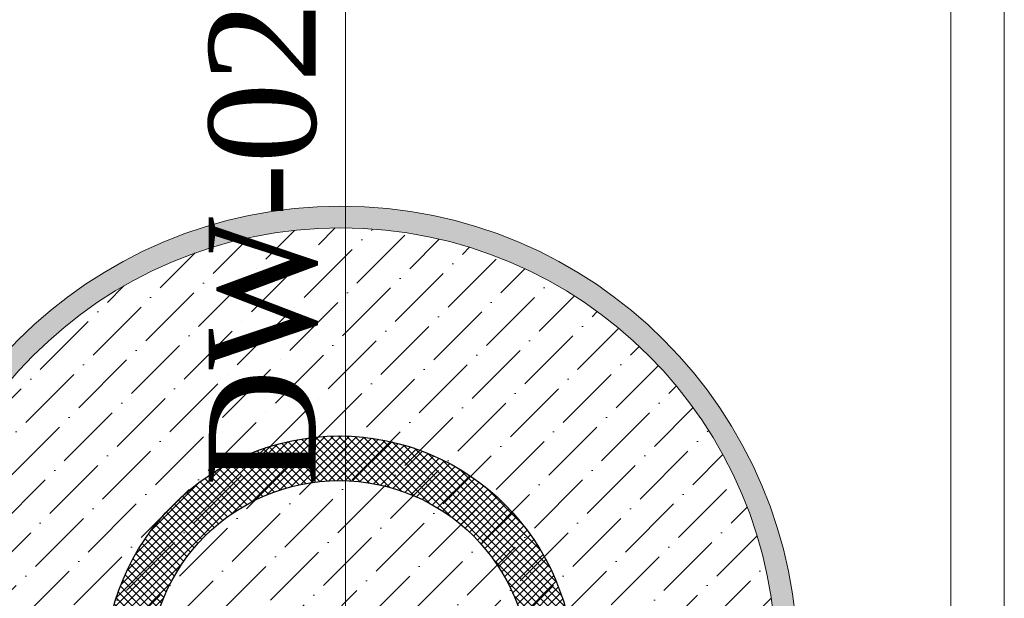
# Model space of a CAD drawing. Extents: x 258674 to 1051069, y -600163 to -66531.
# Tile 5 of 27: x 1050202 to 1050224, y -599719 to -599706. Entities that reach past the tile are written whole.
import ezdxf

# ---------------------------------------------------------------- set-up
doc = ezdxf.new("R2010")
doc.units = 0
doc.header["$LTSCALE"] = 21
doc.header["$MEASUREMENT"] = 0
doc.layers.get('0').update_dxf_attribs({"linetype": 'CONTINUOUS'})
for name, color, linetype, lineweight in [('A - TEXT', 7, 'CONTINUOUS', 13), ('A_ FURN', 44, 'CONTINUOUS', 20), ('CKD Equipments', 252, 'CONTINUOUS', 0)]:
    doc.layers.add(name, color=color, linetype=linetype, lineweight=lineweight)
doc.layers.add('kitchen equip1', color=8, linetype='CONTINUOUS')
doc.styles.add('CKD_Dimension Text', font='BOOKOSI.TTF')

# ---------------------------------------------------------------- blocks, each defined once
blk = doc.blocks.new('G$C46422E3B')
at = {"layer": 'A_ FURN', "ltscale": 2}
h = blk.add_hatch(dxfattribs=at)
h.set_pattern_fill('ANSI37', color=15)
h.set_pattern_definition([(45, (111347.4389452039, 475109.8172824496), (-2.245064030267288, 2.245064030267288), []), (135, (111347.4389452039, 475109.8172824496), (-2.245064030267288, -2.245064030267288), [])])
edge = h.paths.add_edge_path()
edge.add_arc((131.7416410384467, 131.7416410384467), 131.7416410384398, 0, 360)
edge = h.paths.add_edge_path(flags=16)
edge.add_arc((131.7416410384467, 131.7416410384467), 106.7416410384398, 0, 360)
at = {"layer": 'kitchen equip1'}
for radius in [131.7416410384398, 106.7416410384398]:
    blk.add_circle((131.7416410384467, 131.7416410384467), radius, dxfattribs=at)
blk = doc.blocks.new('G$CD7D92FFB')
h = blk.add_hatch(color=144)
h.dxf.hatch_style = 1
edge = h.paths.add_edge_path()
edge.add_arc((252.5, 252.5), 252.5, 0, 360)
edge = h.paths.add_edge_path(flags=16)
edge.add_arc((252.5, 252.5), 240.5, 0, 360)
h = blk.add_hatch()
h.set_pattern_fill('ANSI36', color=61, scale=120)
h.set_pattern_definition([(45, (-31984.95876750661, -8297.094405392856), (7.954951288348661, 29.16815472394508), [37.5, -7.5, 0, -7.5])])
h.paths.add_polyline_path([(493, 252.5, 0.9999999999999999), (12, 252.5, 0.9999999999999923)])
at = {"layer": 'CKD Equipments', "color": 25, "ltscale": 0.25}
for radius in [252.5, 240.5]:
    blk.add_circle((252.5, 252.5), radius, dxfattribs=at)

msp = doc.modelspace()

# ---------------------------------------------------------------- linework, layer by layer
at = {"layer": 'CKD Equipments'}
msp.add_line((1050209.417356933, -599732.41976902, 2242.808515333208), (1050209.417356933, -599686.3658507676, 2242.808515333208), dxfattribs=at)
at = {"layer": 'CKD Equipments', "elevation": 2242.808515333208}
for points in [[(1050194.853071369, -599693.0589784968), (1050194.853071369, -599732.41976902), (1050223.981642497, -599732.41976902), (1050223.981642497, -599685.1849627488), (1050194.853071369, -599685.1849627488)], [(1050196.033959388, -599686.3658507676), (1050196.033959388, -599731.2388810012), (1050222.800754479, -599731.2388810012), (1050222.800754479, -599686.3658507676)]]:
    msp.add_lwpolyline(points, close=True, dxfattribs=at)

# ---------------------------------------------------------------- block references
at = {"layer": 'CKD Equipments', "ltscale": 0.25, "xscale": 0.04, "yscale": 0.04, "zscale": 0.04}
msp.add_blockref('G$CD7D92FFB', (1050199.216420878, -599730.5071235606), dxfattribs=at)
at = {"layer": 'CKD Equipments', "ltscale": 0.25, "xscale": 0.0393700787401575, "yscale": 0.0393700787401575, "zscale": 0.0393700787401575, "rotation": 90}
msp.add_blockref('G$C46422E3B', (1050214.466240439, -599725.7560541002, 2242.808515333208), dxfattribs=at)

# ---------------------------------------------------------------- texts
at = {"layer": 'A - TEXT', "insert": (1050206.395638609, -599711.1421331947), "char_height": 2.36220472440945, "width": 32.07345178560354, "attachment_point": 2, "rotation": 89.99999999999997, "style": 'CKD_Dimension Text'}
msp.add_mtext('DW-02', dxfattribs=at)

doc.saveas('drawing.dxf')
